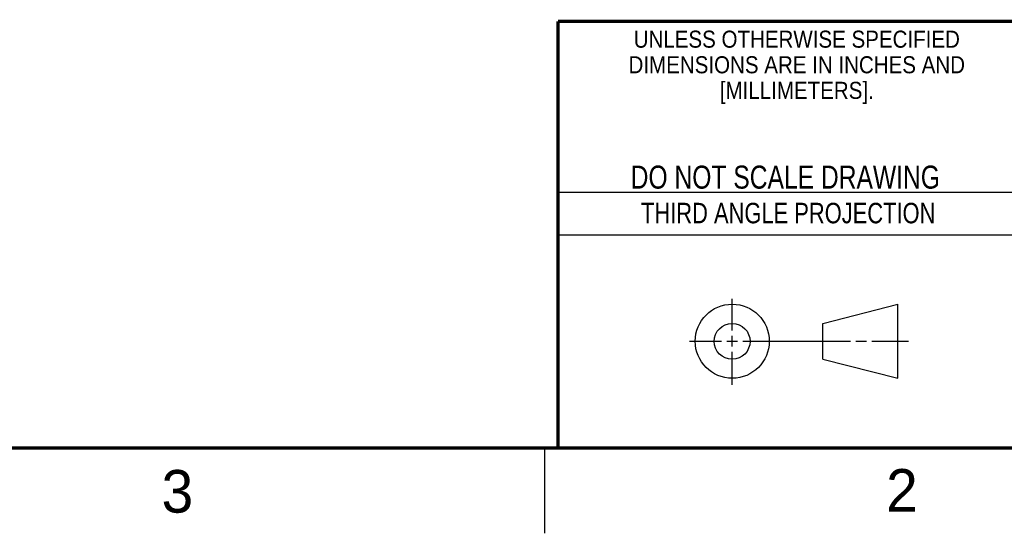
# Model space of a CAD drawing. Header units: inches. Extents: x -137 to 34, y 0 to 22.
# Tile 23 of 37: x 22.42 to 28.2, y 0 to 3.01. Entities that reach past the tile are written whole.
import ezdxf
from ezdxf.enums import TextEntityAlignment as Align

# ---------------------------------------------------------------- set-up
doc = ezdxf.new("R2010")
doc.units = ezdxf.units.IN
doc.header["$LTSCALE"] = 1.87
doc.header["$MEASUREMENT"] = 0
doc.layers.get('0').update_dxf_attribs({"linetype": 'CONTINUOUS'})
doc.styles.get("Standard").update_dxf_attribs({"font": 'txt', "width": 0.8})

msp = doc.modelspace()

# ---------------------------------------------------------------- linework, layer by layer
at = {"color": 2, "linetype": 'CONTINUOUS'}
for p, q in [((25.58, 2), (28.38, 2)), ((25.58, 1.75), (28.38, 1.75)), ((26.6016, 1.1882), (26.6016, 1.375)), ((26.6016, 1.0944), (26.6016, 1.1569)), ((26.3514, 1.1257), (26.5391, 1.1257)), ((26.5703, 1.1257), (26.6328, 1.1257)), ((26.6641, 1.1257), (27.2943, 1.1257)), ((27.3256, 1.1257), (27.3881, 1.1257)), ((27.4193, 1.1257), (27.6351, 1.1257)), ((26.6016, 0.8704), (26.6016, 1.0632)), ((25.5, 0.5), (25.5, 0))]:
    msp.add_line(p, q, dxfattribs=at)
at = {"color": 7, "linetype": 'CONTINUOUS'}
for p, q in [((27.1331, 1.23), (27.5726, 1.3428)), ((27.5726, 0.9086), (27.5726, 1.3428)), ((27.1331, 1.02), (27.1331, 1.23)), ((27.1331, 1.02), (27.5726, 0.9086))]:
    msp.add_line(p, q, dxfattribs=at)
at = {"color": 7, "linetype": 'CONTINUOUS', "const_width": 0.02}
for points in [[(25.58, 3), (33.5, 3)], [(25.58, 3), (25.58, 0.5)], [(0.5, 0.5), (33.5, 0.5)]]:
    msp.add_lwpolyline(points, dxfattribs=at)
at = {"color": 7, "linetype": 'CONTINUOUS'}
for centre, radius in [((26.6016, 1.1257), 0.2171), ((26.601, 1.125), 0.105)]:
    msp.add_circle(centre, radius, dxfattribs=at)

# ---------------------------------------------------------------- texts
at = {"color": 2, "linetype": 'CONTINUOUS'}
for s, height, width, p in [('UNLESS OTHERWISE SPECIFIED', 0.1, 0.9, (26.9799, 2.8459)), ('DIMENSIONS ARE IN INCHES AND', 0.1, 0.9, (26.9799, 2.6959)), ('[MILLIMETERS].', 0.1, 0.9, (26.9799, 2.5459)), ('THIRD ANGLE PROJECTION', 0.12, 0.8, (26.9296, 1.8168))]:
    msp.add_text(s, height=height, dxfattribs=dict(at, width=width)).set_placement(p, align=Align.CENTER)
at = {"color": 7, "linetype": 'CONTINUOUS', "width": 0.8}
msp.add_text('DO NOT SCALE DRAWING', height=0.135, dxfattribs=at).set_placement((26.9127, 2.0199), align=Align.CENTER)
at = {"color": 2, "linetype": 'CONTINUOUS'}
for s, p in [('3', (23.2555, 0.121)), ('2', (27.5035, 0.1263))]:
    msp.add_text(s, height=0.25, dxfattribs=at).set_placement(p)

doc.saveas('drawing.dxf')
